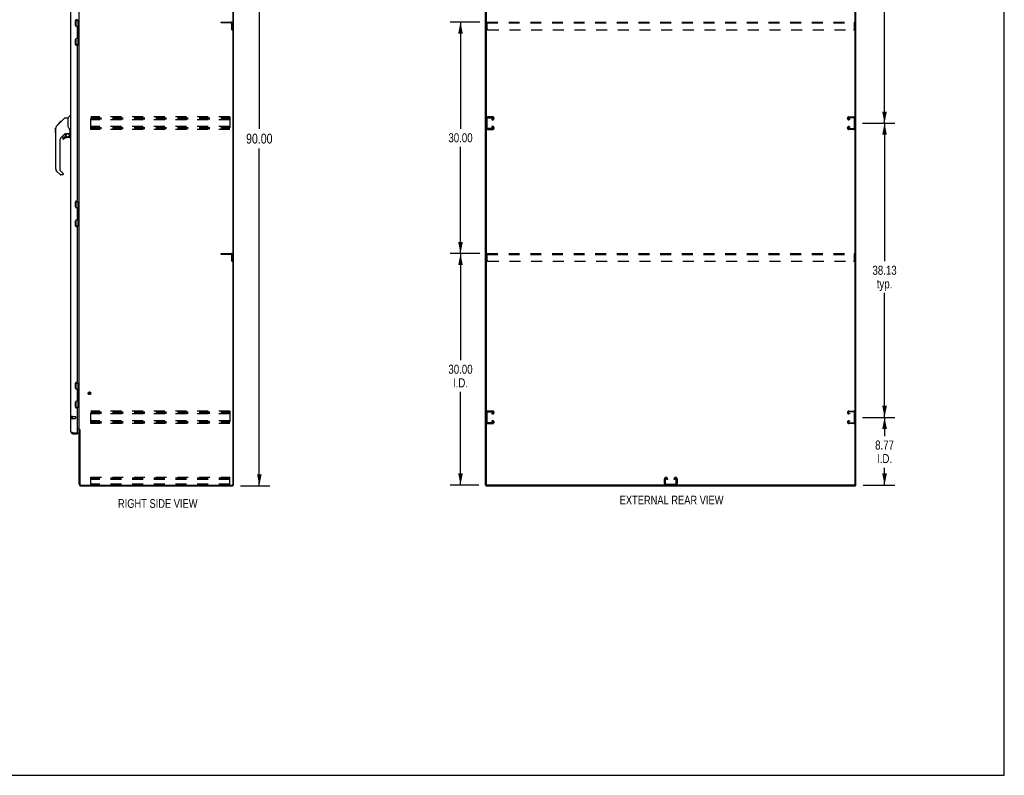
# Model space of a CAD drawing. Header units: inches. Extents: x 0 to 255, y -1 to 165.
# Tile 74 of 76: x 128 to 255, y 0 to 98. Entities that reach past the tile are written whole.
import ezdxf

# ---------------------------------------------------------------- set-up
doc = ezdxf.new("R2010")
doc.units = ezdxf.units.IN
doc.header["$LTSCALE"] = 14.034771
doc.header["$MEASUREMENT"] = 0
doc.linetypes.add('HIDDEN', pattern=[0.2, 0.1, -0.1])
doc.layers.get('0').update_dxf_attribs({"linetype": 'CONTINUOUS'})
for name, color, linetype in [('02___PRT_ALL_AXES', 7, 'CONTINUOUS'), ('DEFAULT_2', 8, 'HIDDEN'), ('DIMENSIONS', 7, 'CONTINUOUS')]:
    doc.layers.add(name, color=color, linetype=linetype)
doc.styles.get("Standard").update_dxf_attribs({"font": 'txt', "width": 0.8})
doc.dimstyles.new('DIMSTYLE_1', dxfattribs={"dimtxt": 1.275888, "dimasz": 1.501045, "dimexe": 0.09, "dimexo": 0.07, "dimgap": 0.0425, "dimtad": 0, "dimtih": 1, "dimtoh": 1, "dimzin": 4, "dimdsep": 46, "dimtxsty": 'Standard', "dimblk": '_FILLED', "dimblk1": '_FILLED', "dimblk2": '_FILLED', "dimcen": 0.09, "dimadec": 0, "dimazin": 0, "dimtfac": 1, "dimtofl": 0, "dimtmove": 0, "dimatfit": 3, "dimldrblk": '_FILLED', "dimfxl": 0, "dimtolj": 1, "dimtzin": 4, "dimarcsym": 0})
doc.dimstyles.new('DIMSTYLE_3', dxfattribs={"dimtxt": 1.170815, "dimasz": 1.501045, "dimexe": 0.09, "dimexo": 0.07, "dimgap": 0.039, "dimtad": 0, "dimtih": 1, "dimtoh": 1, "dimzin": 4, "dimdsep": 46, "dimtxsty": 'Standard', "dimblk": '_FILLED', "dimblk1": '_FILLED', "dimblk2": '_FILLED', "dimcen": 0.09, "dimadec": 0, "dimazin": 0, "dimtfac": 1, "dimtofl": 0, "dimtmove": 0, "dimatfit": 3, "dimldrblk": '_FILLED', "dimfxl": 0, "dimtolj": 1, "dimtzin": 4, "dimarcsym": 0})

# ---------------------------------------------------------------- blocks, each defined once
blk = doc.blocks.new('_FILLED')
at = {"color": 0, "linetype": 'ByBlock'}
blk.add_solid([(0, 0), (-1, 0.2), (-1, -0.2)], dxfattribs=at)
blk = doc.blocks.new('*D2')
at = {"layer": 'DIMENSIONS', "color": 2, "linetype": 'Continuous'}
for p, q in [((156.22, 127.52), (159.99, 127.52)), ((158.64, 127.52), (158.64, 83.79)), ((158.64, 37.52), (158.64, 81.24)), ((156.22, 37.52), (159.99, 37.52))]:
    blk.add_line(p, q, dxfattribs=at)
at = {"layer": 'DIMENSIONS', "color": 2, "linetype": 'Continuous', "xscale": 1.5010450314, "yscale": 1.5010450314, "zscale": 1.5010450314}
for p, rotation in [((158.64, 127.52), 90), ((158.64, 37.52), 270)]:
    blk.add_blockref('_FILLED', p, dxfattribs=dict(at, rotation=rotation))
at = {"layer": 'DIMENSIONS', "color": 2, "linetype": 'Continuous', "insert": (158.64, 83.15), "char_height": 1.276, "width": 5.1036, "attachment_point": 2, "line_spacing_factor": 0.9}
blk.add_mtext('90.00', dxfattribs=at)
blk = doc.blocks.new('*D4')
at = {"layer": 'DIMENSIONS', "color": 2, "linetype": 'Continuous'}
for p, q in [((236.8, 46.39), (241.01, 46.39)), ((239.66, 46.39), (239.66, 43.97)), ((239.66, 37.62), (239.66, 39.87)), ((236.9, 37.62), (241.01, 37.62))]:
    blk.add_line(p, q, dxfattribs=at)
at = {"layer": 'DIMENSIONS', "color": 2, "linetype": 'Continuous', "xscale": 1.5010450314, "yscale": 1.5010450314, "zscale": 1.5010450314}
for p, rotation in [((239.66, 46.39), 90), ((239.66, 37.62), 270)]:
    blk.add_blockref('_FILLED', p, dxfattribs=dict(at, rotation=rotation))
at = {"layer": 'DIMENSIONS', "color": 2, "linetype": 'Continuous', "insert": (239.66, 43.39), "char_height": 1.171, "width": 3.7466, "attachment_point": 2, "line_spacing_factor": 0.9}
blk.add_mtext('8.77\\PI.D.', dxfattribs=at)
blk = doc.blocks.new('*D5')
at = {"layer": 'DIMENSIONS', "color": 2, "linetype": 'Continuous'}
for p, q in [((236.8, 84.52), (241.01, 84.52)), ((239.66, 84.52), (239.66, 66.63)), ((239.66, 46.39), (239.66, 62.53)), ((236.8, 46.39), (241.01, 46.39))]:
    blk.add_line(p, q, dxfattribs=at)
at = {"layer": 'DIMENSIONS', "color": 2, "linetype": 'Continuous', "xscale": 1.5010450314, "yscale": 1.5010450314, "zscale": 1.5010450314}
for p, rotation in [((239.66, 84.52), 90), ((239.66, 46.39), 270)]:
    blk.add_blockref('_FILLED', p, dxfattribs=dict(at, rotation=rotation))
at = {"layer": 'DIMENSIONS', "color": 2, "linetype": 'Continuous', "insert": (239.66, 66.04), "char_height": 1.171, "width": 4.6833, "attachment_point": 2, "line_spacing_factor": 0.9}
blk.add_mtext('38.13\\Ptyp.', dxfattribs=at)
blk = doc.blocks.new('*D6')
at = {"layer": 'DIMENSIONS', "color": 2, "linetype": 'Continuous'}
for p, q in [((236.8, 122.64), (241.01, 122.64)), ((239.66, 122.64), (239.66, 104.75)), ((239.66, 84.52), (239.66, 100.65)), ((236.8, 84.52), (241.01, 84.52))]:
    blk.add_line(p, q, dxfattribs=at)
at = {"layer": 'DIMENSIONS', "color": 2, "linetype": 'Continuous', "xscale": 1.5010450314, "yscale": 1.5010450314, "zscale": 1.5010450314}
for p, rotation in [((239.66, 122.64), 90), ((239.66, 84.52), 270)]:
    blk.add_blockref('_FILLED', p, dxfattribs=dict(at, rotation=rotation))
at = {"layer": 'DIMENSIONS', "color": 2, "linetype": 'Continuous', "insert": (239.66, 104.16), "char_height": 1.171, "width": 4.6833, "attachment_point": 2, "line_spacing_factor": 0.9}
blk.add_mtext('38.13\\Ptyp.', dxfattribs=at)
blk = doc.blocks.new('*D8')
at = {"layer": 'DIMENSIONS', "color": 2, "linetype": 'Continuous'}
for p, q in [((187.22, 67.62), (183.35, 67.62)), ((184.71, 67.62), (184.71, 53.79)), ((184.71, 37.62), (184.71, 49.69)), ((187.08, 37.62), (183.35, 37.62))]:
    blk.add_line(p, q, dxfattribs=at)
at = {"layer": 'DIMENSIONS', "color": 2, "linetype": 'Continuous', "xscale": 1.5010450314, "yscale": 1.5010450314, "zscale": 1.5010450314}
for p, rotation in [((184.71, 67.62), 90), ((184.71, 37.62), 270)]:
    blk.add_blockref('_FILLED', p, dxfattribs=dict(at, rotation=rotation))
at = {"layer": 'DIMENSIONS', "color": 2, "linetype": 'Continuous', "insert": (184.71, 53.21), "char_height": 1.171, "width": 4.6833, "attachment_point": 2, "line_spacing_factor": 0.9}
blk.add_mtext('30.00\\PI.D.', dxfattribs=at)
blk = doc.blocks.new('*D9')
at = {"layer": 'DIMENSIONS', "color": 2, "linetype": 'Continuous'}
for p, q in [((187.22, 97.62), (183.35, 97.62)), ((184.71, 97.62), (184.71, 83.79)), ((184.71, 67.62), (184.71, 81.45)), ((187.22, 67.62), (183.35, 67.62))]:
    blk.add_line(p, q, dxfattribs=at)
at = {"layer": 'DIMENSIONS', "color": 2, "linetype": 'Continuous', "xscale": 1.5010450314, "yscale": 1.5010450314, "zscale": 1.5010450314}
for p, rotation in [((184.71, 97.62), 90), ((184.71, 67.62), 270)]:
    blk.add_blockref('_FILLED', p, dxfattribs=dict(at, rotation=rotation))
at = {"layer": 'DIMENSIONS', "color": 2, "linetype": 'Continuous', "insert": (184.71, 83.21), "char_height": 1.171, "width": 4.6833, "attachment_point": 2, "line_spacing_factor": 0.9}
blk.add_mtext('30.00', dxfattribs=at)

msp = doc.modelspace()

# ---------------------------------------------------------------- linework, layer by layer
at = {"color": 7, "linetype": 'Continuous'}
for p, q in [((255.178, 0), (255.178, 165.115)), ((155.279, 37.621), (155.279, 127.413)), ((188.063, 37.684), (188.063, 127.413)), ((235.855, 37.621), (235.855, 127.351)), ((134.836, 97.842), (135.279, 97.842)), ((134.886, 97.073), (134.886, 97.842)), ((134.965, 97.064), (134.901, 97.064)), ((135.102, 97.842), (135.102, 97.052)), ((135.166, 96.988), (135.102, 97.052)), ((135.15, 96.711), (135.15, 97.004)), ((135.166, 96.988), (135.166, 96.727)), ((135.24, 97.842), (135.24, 94.692)), ((135.166, 96.727), (135.102, 96.663)), ((135.102, 96.663), (135.102, 95.871)), ((135.166, 95.807), (135.102, 95.871)), ((135.15, 95.53), (135.15, 95.823)), ((135.166, 95.546), (135.166, 95.807)), ((134.836, 94.692), (135.279, 94.692)), ((134.886, 94.692), (134.886, 95.461)), ((134.901, 95.47), (134.965, 95.47)), ((135.166, 95.546), (135.102, 95.482)), ((135.102, 95.482), (135.102, 94.692)), ((133.838, 85.212), (134.135, 85.509)), ((134.226, 85.521), (134.163, 85.521)), ((132.372, 84.139), (132.651, 84.418)), ((132.478, 84.313), (132.481, 84.316)), ((132.478, 84.313), (132.545, 84.313)), ((132.481, 84.316), (132.548, 84.316)), ((132.482, 84.317), (132.892, 84.726)), ((132.549, 84.317), (132.482, 84.317)), ((132.63, 84.398), (132.564, 84.398)), ((132.65, 84.418), (132.783, 84.551)), ((132.717, 84.485), (132.65, 84.485)), ((132.677, 84.445), (132.651, 84.418)), ((132.799, 84.567), (132.732, 84.567)), ((132.791, 84.559), (132.755, 84.523)), ((132.791, 84.559), (133.415, 85.183)), ((132.875, 84.643), (132.809, 84.643)), ((132.892, 84.727), (132.894, 84.728)), ((132.892, 84.727), (132.959, 84.727)), ((132.959, 84.726), (132.892, 84.726)), ((132.894, 84.728), (132.961, 84.728)), ((133.471, 85.206), (133.832, 85.206)), ((133.832, 85.206), (133.832, 84.102)), ((132.245, 83.279), (132.245, 83.866)), ((132.257, 78.578), (132.257, 83.862)), ((133.443, 83.144), (132.942, 82.643)), ((133.478, 83.134), (133.478, 82.807)), ((133.52, 83.139), (133.608, 83.139)), ((133.785, 83.18), (133.793, 83.18)), ((133.793, 83.18), (134.088, 83.18)), ((133.852, 84.109), (133.832, 84.164)), ((133.881, 84.041), (133.852, 84.109)), ((133.97, 83.18), (134.05, 83.101)), ((134.042, 83.093), (134.036, 83.087)), ((134.088, 82.961), (134.108, 82.961)), ((134.108, 83.178), (134.108, 83.585)), ((134.108, 82.724), (134.108, 82.961)), ((134.147, 83.139), (134.226, 83.139)), ((132.769, 82.225), (132.769, 78.492)), ((133.163, 82.645), (133.163, 82.526)), ((133.241, 82.724), (133.394, 82.724)), ((133.402, 82.727), (133.474, 82.799)), ((134.029, 82.645), (133.793, 82.645)), ((132.825, 77.847), (132.372, 78.299)), ((132.792, 78.437), (133.228, 78.001)), ((133.241, 77.968), (133.241, 77.903)), ((133.163, 77.824), (132.88, 77.824)), ((134.836, 74.342), (135.279, 74.342)), ((134.886, 73.573), (134.886, 74.342)), ((135.102, 74.342), (135.102, 73.552)), ((135.24, 74.342), (135.24, 71.192)), ((134.965, 73.564), (134.901, 73.564)), ((135.166, 73.488), (135.102, 73.552)), ((135.166, 73.227), (135.102, 73.163)), ((135.102, 73.163), (135.102, 72.371)), ((135.15, 73.211), (135.15, 73.504)), ((135.166, 73.488), (135.166, 73.227)), ((134.886, 71.192), (134.886, 71.961)), ((134.901, 71.97), (134.965, 71.97)), ((135.166, 72.307), (135.102, 72.371)), ((135.166, 72.046), (135.102, 71.982)), ((135.102, 71.982), (135.102, 71.192)), ((135.15, 72.03), (135.15, 72.323)), ((135.166, 72.046), (135.166, 72.307)), ((134.836, 71.192), (135.279, 71.192)), ((134.836, 50.842), (135.279, 50.842)), ((134.886, 50.073), (134.886, 50.842)), ((134.965, 50.064), (134.901, 50.064)), ((135.102, 50.842), (135.102, 50.052)), ((135.166, 49.988), (135.102, 50.052)), ((135.15, 49.711), (135.15, 50.004)), ((135.166, 49.988), (135.166, 49.727)), ((135.24, 50.842), (135.24, 47.692)), ((135.166, 49.727), (135.102, 49.663)), ((135.102, 49.663), (135.102, 48.871)), ((135.166, 48.807), (135.102, 48.871)), ((135.166, 48.546), (135.102, 48.482)), ((135.15, 48.53), (135.15, 48.823)), ((135.166, 48.546), (135.166, 48.807)), ((134.836, 47.692), (135.279, 47.692)), ((134.886, 47.692), (134.886, 48.461)), ((134.901, 48.47), (134.965, 48.47)), ((135.102, 48.482), (135.102, 47.692)), ((135.383, 44.758), (135.279, 44.758)), ((134.472, 44.267), (134.472, 44.371)), ((135.06, 44.371), (135.08, 44.371)), ((135.08, 44.371), (135.08, 44.267)), ((155.165, 37.621), (155.279, 37.621)), ((155.227, 37.621), (155.227, 37.517)), ((187.959, 37.621), (188.074, 37.621)), ((188.011, 37.621), (188.011, 37.517)), ((235.793, 37.621), (188.126, 37.621)), ((235.845, 37.621), (235.959, 37.621)), ((235.907, 37.621), (235.907, 37.517)), ((0, 0), (255.178, 0))]:
    msp.add_line(p, q, dxfattribs=at)
at = {"color": 3, "linetype": 'Continuous'}
for p, q in [((155.227, 127.351), (155.227, 37.684)), ((187.959, 37.621), (187.959, 127.413)), ((235.959, 37.621), (235.959, 127.413)), ((134.226, 44.514), (134.226, 124.521)), ((135.279, 44.81), (135.279, 124.225)), ((134.83, 97.177), (134.83, 97.804)), ((134.954, 97.928), (134.956, 97.928)), ((134.956, 97.053), (134.954, 97.053)), ((135.08, 95.606), (135.08, 96.929)), ((134.83, 94.731), (134.83, 95.358)), ((134.954, 95.482), (134.956, 95.482)), ((134.956, 94.607), (134.954, 94.607)), ((135.08, 74.552), (135.08, 94.483)), ((134.83, 73.677), (134.83, 74.304)), ((134.954, 74.428), (134.956, 74.428)), ((134.956, 73.553), (134.954, 73.553)), ((135.08, 72.106), (135.08, 73.429)), ((134.83, 71.231), (134.83, 71.858)), ((134.954, 71.982), (134.956, 71.982)), ((134.956, 71.107), (134.954, 71.107)), ((135.08, 51.052), (135.08, 70.983)), ((134.83, 50.177), (134.83, 50.804)), ((134.954, 50.928), (134.956, 50.928)), ((134.956, 50.053), (134.954, 50.053)), ((135.08, 48.606), (135.08, 49.929)), ((134.83, 47.731), (134.83, 48.358)), ((134.954, 48.482), (134.956, 48.482)), ((134.956, 47.607), (134.954, 47.607)), ((135.08, 44.391), (135.08, 47.483)), ((135.08, 44.965), (135.254, 44.965)), ((135.137, 44.913), (135.08, 44.913)), ((135.279, 44.81), (135.354, 44.81)), ((135.279, 37.764), (135.279, 44.771)), ((135.37, 44.791), (135.372, 44.787)), ((135.383, 44.769), (135.383, 37.764)), ((134.472, 44.371), (135.06, 44.371)), ((134.472, 44.267), (135.08, 44.267)), ((135.526, 37.621), (155.165, 37.621)), ((135.526, 37.517), (155.227, 37.517)), ((188.011, 37.517), (235.907, 37.517))]:
    msp.add_line(p, q, dxfattribs=at)
at = {"color": 7, "linetype": 'Continuous'}
for points in [[(132.755, 84.523), (132.733, 84.501), (132.711, 84.479), (132.677, 84.445)], [(133.415, 85.183), (133.423, 85.19), (133.431, 85.195), (133.441, 85.2), (133.45, 85.203), (133.461, 85.205), (133.471, 85.206)], [(132.372, 84.139), (132.353, 84.119), (132.328, 84.086), (132.306, 84.05), (132.287, 84.013), (132.273, 83.974), (132.264, 83.933), (132.258, 83.891), (132.257, 83.862)], [(133.608, 83.139), (133.616, 83.14), (133.625, 83.142), (133.634, 83.145), (133.646, 83.149), (133.659, 83.154), (133.674, 83.159), (133.691, 83.164), (133.708, 83.169), (133.727, 83.174), (133.747, 83.177), (133.766, 83.179), (133.785, 83.18)], [(134.054, 83.756), (134.006, 83.827), (133.957, 83.903), (133.916, 83.974), (133.881, 84.041)], [(134.088, 82.961), (134.087, 82.975), (134.085, 82.989), (134.083, 83.003), (134.079, 83.016), (134.074, 83.029), (134.068, 83.042), (134.061, 83.054), (134.054, 83.066), (134.045, 83.076), (134.036, 83.087)], [(134.05, 83.101), (134.05, 83.1), (134.049, 83.1), (134.048, 83.099), (134.047, 83.098), (134.046, 83.097), (134.042, 83.093)], [(134.108, 83.585), (134.107, 83.609), (134.102, 83.644), (134.093, 83.678), (134.081, 83.71), (134.065, 83.739), (134.054, 83.756)]]:
    msp.add_lwpolyline(points, dxfattribs=at)
at = {"color": 3, "linetype": 'Continuous'}
for points in [[(135.254, 44.965), (135.254, 44.963), (135.254, 44.962), (135.254, 44.96), (135.254, 44.958), (135.255, 44.957), (135.255, 44.955), (135.256, 44.954), (135.258, 44.953), (135.259, 44.951), (135.26, 44.95), (135.262, 44.949), (135.264, 44.947), (135.265, 44.946), (135.269, 44.944)], [(135.269, 44.944), (135.271, 44.942), (135.273, 44.941)], [(135.273, 44.941), (135.274, 44.94), (135.276, 44.938), (135.277, 44.937), (135.278, 44.935), (135.279, 44.934), (135.279, 44.932), (135.279, 44.931)], [(135.354, 44.81), (135.356, 44.808), (135.357, 44.806), (135.359, 44.805), (135.361, 44.803), (135.362, 44.802), (135.363, 44.8), (135.365, 44.799), (135.366, 44.798), (135.367, 44.796), (135.367, 44.795), (135.368, 44.794), (135.369, 44.792), (135.37, 44.791)], [(135.372, 44.787), (135.373, 44.785), (135.374, 44.783), (135.375, 44.782), (135.376, 44.78), (135.377, 44.778), (135.378, 44.777), (135.379, 44.775), (135.38, 44.773), (135.382, 44.771), (135.383, 44.769)], [(134.393, 44.401), (134.378, 44.407), (134.363, 44.413), (134.349, 44.419), (134.335, 44.424), (134.322, 44.43), (134.31, 44.436), (134.298, 44.442), (134.287, 44.448), (134.277, 44.454), (134.267, 44.46), (134.259, 44.466), (134.251, 44.472), (134.244, 44.478), (134.239, 44.484), (134.234, 44.49), (134.23, 44.496), (134.228, 44.502), (134.226, 44.508), (134.226, 44.514)], [(134.472, 44.371), (134.44, 44.383), (134.424, 44.389), (134.408, 44.395), (134.393, 44.401)]]:
    msp.add_lwpolyline(points, dxfattribs=at)
at = {"color": 7, "linetype": 'Continuous'}
msp.add_circle((133.793, 82.94), 0.217, dxfattribs=at)
at = {"color": 3, "linetype": 'Continuous'}
for centre, radius, start, end in [((134.954, 97.804), 0.124, 90, 180), ((134.954, 97.177), 0.124, 180, 270), ((134.956, 98.052), 0.124, 270, 359.99988), ((134.956, 96.929), 0.124, 359.99998, 90), ((134.954, 95.358), 0.124, 90, 180), ((134.954, 94.731), 0.124, 180, 270), ((134.956, 95.606), 0.124, 270, 359.99988), ((134.956, 94.483), 0.124, 359.99998, 90), ((134.954, 74.304), 0.124, 90, 180), ((134.956, 74.552), 0.124, 270, 359.99988), ((134.954, 73.677), 0.124, 180, 270), ((134.956, 73.429), 0.124, 359.99998, 90), ((134.954, 71.858), 0.124, 90, 180), ((134.956, 72.106), 0.124, 270, 359.99988), ((134.954, 71.231), 0.124, 180, 270), ((134.956, 70.983), 0.124, 359.99998, 90), ((134.956, 51.052), 0.124, 270, 359.99988), ((134.954, 50.804), 0.124, 90, 180), ((134.954, 50.177), 0.124, 180, 270), ((134.956, 49.929), 0.124, 359.99998, 90), ((134.956, 48.606), 0.124, 270, 359.99988), ((134.954, 48.358), 0.124, 90, 180), ((134.954, 47.731), 0.124, 180, 270), ((134.956, 47.483), 0.124, 359.99998, 90), ((135.137, 44.771), 0.142, 0, 90), ((134.472, 44.514), 0.246, 180, 270), ((135.06, 44.391), 0.02, 270, 360), ((135.526, 37.764), 0.246, 180, 270), ((135.526, 37.764), 0.143, 180, 270), ((155.165, 37.684), 0.0625, 270, 360)]:
    msp.add_arc(centre, radius, start, end, dxfattribs=at)
at = {"color": 7, "linetype": 'Continuous'}
for centre, radius, start, end in [((135.165, 96.961), 0.116, 122.84191, 159.64325), ((135.165, 96.754), 0.116, 222.71968, 237.15809), ((134.63, 96.487), 0.472, 0, 17.69192), ((134.63, 96.047), 0.472, 342.30808, 360), ((135.165, 95.78), 0.116, 122.84191, 137.28032), ((135.165, 95.573), 0.116, 200.35425, 237.15809), ((134.163, 85.482), 0.0394, 90, 135), ((133.852, 85.198), 0.0197, 135, 180), ((132.265, 83.866), 0.0197, 110.96309, 180), ((132.265, 83.279), 0.0197, 180, 246.39296), ((133.52, 82.942), 0.197, 90, 127.44051), ((133.911, 82.961), 0.197, 0, 45), ((134.088, 83.2), 0.0197, 270, 360), ((134.147, 83.178), 0.0394, 180, 270), ((133.36, 82.225), 0.591, 135, 180), ((133.241, 82.645), 0.0787, 90, 180), ((133.241, 82.526), 0.0787, 180, 309.5212), ((133.793, 81.858), 0.787, 90, 129.5212), ((133.394, 82.736), 0.0118, 270, 315), ((133.466, 82.807), 0.0118, 315, 360), ((134.029, 82.724), 0.0787, 270, 360), ((132.651, 78.578), 0.394, 180, 225), ((132.848, 78.492), 0.0787, 180, 225), ((132.88, 77.903), 0.0787, 225, 270), ((133.163, 77.903), 0.0787, 270, 360), ((133.194, 77.968), 0.0472, 0, 45), ((135.165, 73.461), 0.116, 122.84191, 159.64325), ((135.165, 73.254), 0.116, 222.71968, 237.15809), ((134.63, 72.987), 0.472, 0, 17.69192), ((135.165, 72.073), 0.116, 200.35425, 237.15809), ((134.63, 72.547), 0.472, 342.30808, 360), ((135.165, 72.28), 0.116, 122.84191, 137.28032), ((135.165, 49.961), 0.116, 122.84191, 159.64325), ((135.165, 48.573), 0.116, 200.35425, 237.15809), ((135.165, 49.754), 0.116, 222.71968, 237.15809), ((134.63, 49.487), 0.472, 0, 17.69192), ((134.63, 49.047), 0.472, 342.30808, 360), ((135.165, 48.78), 0.116, 122.84191, 137.28032), ((134.472, 44.514), 0.142, 228.66114, 270), ((134.48, 44.521), 0.15, 231.93092, 262.7204), ((188.126, 37.684), 0.0625, 180, 270), ((235.793, 37.684), 0.0625, 270, 360)]:
    msp.add_arc(centre, radius, start, end, dxfattribs=at)
at = {"layer": '02___PRT_ALL_AXES', "color": 8, "linetype": 'HIDDEN'}
for p, q in [((134.373, 46.495), (134.82, 46.495)), ((134.373, 46.495), (134.373, 46.247)), ((134.373, 46.247), (134.82, 46.247))]:
    msp.add_line(p, q, dxfattribs=at)
msp.add_circle((136.633, 49.517), 0.124, dxfattribs=at)
at = {"layer": 'DEFAULT_2', "color": 8, "linetype": 'HIDDEN'}
for p, q in [((153.675, 97.517), (153.675, 97.621)), ((153.675, 97.621), (154.929, 97.621)), ((154.929, 97.517), (153.675, 97.517)), ((155.071, 96.621), (155.071, 97.375)), ((155.175, 96.621), (155.175, 97.375)), ((188.147, 96.746), (188.147, 97.621)), ((188.147, 97.621), (235.772, 97.621)), ((188.147, 97.517), (235.772, 97.517)), ((235.772, 96.746), (235.772, 97.621)), ((155.071, 96.621), (155.175, 96.621)), ((188.272, 96.621), (235.647, 96.621)), ((136.8, 83.705), (136.8, 85.33)), ((154.8, 85.33), (136.8, 85.33)), ((136.8, 85.226), (154.8, 85.226)), ((136.8, 85.136), (154.8, 85.136)), ((136.8, 85.059), (154.8, 85.059)), ((154.8, 84.955), (136.8, 84.955)), ((154.8, 85.33), (154.8, 83.705)), ((188.167, 83.899), (188.167, 85.136)), ((188.883, 85.33), (188.243, 85.33)), ((188.257, 85.226), (188.869, 85.226)), ((188.782, 85.059), (188.782, 84.955)), ((188.869, 85.059), (188.782, 85.059)), ((188.782, 84.955), (188.883, 84.955)), ((189.063, 85.135), (189.063, 85.15)), ((234.855, 85.135), (234.855, 85.15)), ((235.035, 85.33), (235.675, 85.33)), ((235.137, 84.955), (235.035, 84.955)), ((235.661, 85.226), (235.049, 85.226)), ((235.049, 85.059), (235.137, 85.059)), ((235.137, 85.059), (235.137, 84.955)), ((235.751, 83.899), (235.751, 85.136)), ((154.8, 84.08), (136.8, 84.08)), ((136.8, 83.976), (154.8, 83.976)), ((136.8, 83.886), (154.8, 83.886)), ((136.8, 83.809), (154.8, 83.809)), ((154.8, 83.705), (136.8, 83.705)), ((188.243, 83.705), (188.883, 83.705)), ((188.869, 83.809), (188.257, 83.809)), ((188.782, 84.08), (188.782, 83.976)), ((188.883, 84.08), (188.782, 84.08)), ((188.782, 83.976), (188.869, 83.976)), ((189.063, 83.885), (189.063, 83.9)), ((234.855, 83.885), (234.855, 83.9)), ((235.035, 84.08), (235.137, 84.08)), ((235.675, 83.705), (235.035, 83.705)), ((235.137, 83.976), (235.049, 83.976)), ((235.049, 83.809), (235.661, 83.809)), ((235.137, 84.08), (235.137, 83.976)), ((153.675, 67.621), (154.929, 67.621)), ((153.675, 67.517), (153.675, 67.621)), ((154.929, 67.517), (153.675, 67.517)), ((155.071, 66.621), (155.071, 67.375)), ((155.071, 66.621), (155.175, 66.621)), ((155.175, 66.621), (155.175, 67.375)), ((188.147, 66.746), (188.147, 67.621)), ((188.147, 67.621), (235.772, 67.621)), ((188.147, 67.517), (235.772, 67.517)), ((188.272, 66.621), (235.647, 66.621)), ((235.772, 66.746), (235.772, 67.621)), ((134.33, 46.513), (134.33, 46.229)), ((134.373, 46.513), (134.373, 46.229)), ((134.83, 46.485), (134.83, 46.257)), ((154.8, 47.205), (136.8, 47.205)), ((136.8, 45.58), (136.8, 47.205)), ((136.8, 47.101), (154.8, 47.101)), ((136.8, 47.011), (154.8, 47.011)), ((136.8, 46.934), (154.8, 46.934)), ((154.8, 46.83), (136.8, 46.83)), ((154.8, 45.955), (136.8, 45.955)), ((154.8, 47.205), (154.8, 45.58)), ((188.167, 45.774), (188.167, 47.011)), ((188.883, 47.205), (188.243, 47.205)), ((188.257, 47.101), (188.869, 47.101)), ((188.869, 46.934), (188.782, 46.934)), ((188.782, 46.934), (188.782, 46.83)), ((188.782, 46.83), (188.883, 46.83)), ((188.883, 45.955), (188.782, 45.955)), ((188.782, 45.955), (188.782, 45.851)), ((189.063, 47.01), (189.063, 47.025)), ((234.855, 47.01), (234.855, 47.025)), ((235.035, 47.205), (235.675, 47.205)), ((235.137, 46.83), (235.035, 46.83)), ((235.035, 45.955), (235.137, 45.955)), ((235.661, 47.101), (235.049, 47.101)), ((235.049, 46.934), (235.137, 46.934)), ((235.137, 46.934), (235.137, 46.83)), ((235.137, 45.955), (235.137, 45.851)), ((235.751, 45.774), (235.751, 47.011)), ((136.8, 45.851), (154.8, 45.851)), ((136.8, 45.761), (154.8, 45.761)), ((136.8, 45.684), (154.8, 45.684)), ((154.8, 45.58), (136.8, 45.58)), ((188.243, 45.58), (188.883, 45.58)), ((188.869, 45.684), (188.257, 45.684)), ((188.782, 45.851), (188.869, 45.851)), ((189.063, 45.76), (189.063, 45.775)), ((234.855, 45.76), (234.855, 45.775)), ((235.675, 45.58), (235.035, 45.58)), ((235.137, 45.851), (235.049, 45.851)), ((235.049, 45.684), (235.661, 45.684)), ((136.8, 38.621), (154.8, 38.621)), ((136.8, 37.621), (136.8, 38.621)), ((154.8, 38.517), (136.8, 38.517)), ((154.8, 38.516), (136.8, 38.516)), ((154.8, 38.34), (136.8, 38.34)), ((154.8, 37.621), (154.8, 38.621)), ((211.147, 37.801), (211.147, 38.441)), ((211.251, 38.427), (211.251, 37.815)), ((211.327, 38.621), (211.342, 38.621)), ((211.418, 38.34), (211.418, 38.427)), ((211.522, 38.34), (211.418, 38.34)), ((211.522, 38.441), (211.522, 38.34)), ((212.397, 38.34), (212.397, 38.441)), ((212.501, 38.34), (212.397, 38.34)), ((212.501, 38.427), (212.501, 38.34)), ((212.577, 38.621), (212.592, 38.621)), ((212.668, 37.815), (212.668, 38.427)), ((212.772, 38.441), (212.772, 37.801)), ((154.8, 37.725), (136.8, 37.725)), ((211.341, 37.725), (212.578, 37.725))]:
    msp.add_line(p, q, dxfattribs=at)
for radius in [0.164, 0.124]:
    msp.add_circle((136.633, 49.517), radius, dxfattribs=at)
for centre, radius, start, end in [((154.929, 97.375), 0.246, 0, 90), ((154.929, 97.375), 0.142, 0, 90), ((188.272, 96.746), 0.125, 180, 270), ((235.647, 96.746), 0.125, 270, 360), ((188.243, 85.15), 0.18, 90, 180), ((188.257, 85.136), 0.09, 90, 180), ((188.869, 85.136), 0.09, 0, 90), ((188.869, 85.149), 0.09, 270, 351.78079), ((188.883, 85.15), 0.18, 0, 90), ((188.883, 85.135), 0.18, 270, 360), ((235.035, 85.15), 0.18, 90, 180), ((235.035, 85.135), 0.18, 180, 270), ((235.049, 85.136), 0.09, 90, 180), ((235.049, 85.149), 0.09, 188.21921, 270), ((235.661, 85.136), 0.09, 0, 90), ((235.675, 85.15), 0.18, 0, 90), ((188.243, 83.885), 0.18, 180, 270), ((188.257, 83.899), 0.09, 180, 270), ((188.869, 83.886), 0.09, 0, 90), ((188.869, 83.899), 0.09, 270, 351.78079), ((188.883, 83.9), 0.18, 0, 90), ((188.883, 83.885), 0.18, 270, 360), ((235.035, 83.9), 0.18, 90, 180), ((235.035, 83.885), 0.18, 180, 270), ((235.049, 83.886), 0.09, 90, 180), ((235.049, 83.899), 0.09, 188.21921, 270), ((235.661, 83.899), 0.09, 270, 360), ((235.675, 83.885), 0.18, 270, 360), ((154.929, 67.375), 0.246, 0, 90), ((154.929, 67.375), 0.142, 0, 90), ((188.272, 66.746), 0.125, 180, 270), ((235.647, 66.746), 0.125, 270, 360), ((134.351, 46.513), 0.0215, 0, 180), ((134.351, 46.229), 0.0215, 180, 360), ((134.82, 46.485), 0.01, 0, 90), ((134.82, 46.257), 0.01, 270, 360), ((188.243, 47.025), 0.18, 90, 180), ((188.257, 47.011), 0.09, 90, 180), ((188.869, 47.011), 0.09, 0, 90), ((188.869, 47.024), 0.09, 270, 351.78079), ((188.883, 47.025), 0.18, 0, 90), ((188.883, 47.01), 0.18, 270, 360), ((188.883, 45.775), 0.18, 0, 90), ((235.035, 47.025), 0.18, 90, 180), ((235.035, 47.01), 0.18, 180, 270), ((235.035, 45.775), 0.18, 90, 180), ((235.049, 47.011), 0.09, 90, 180), ((235.049, 47.024), 0.09, 188.21921, 270), ((235.661, 47.011), 0.09, 0, 90), ((235.675, 47.025), 0.18, 0, 90), ((188.243, 45.76), 0.18, 180, 270), ((188.257, 45.774), 0.09, 180, 270), ((188.869, 45.761), 0.09, 0, 90), ((188.869, 45.774), 0.09, 270, 351.78079), ((188.883, 45.76), 0.18, 270, 360), ((235.035, 45.76), 0.18, 180, 270), ((235.049, 45.761), 0.09, 90, 180), ((235.049, 45.774), 0.09, 188.21921, 270), ((235.661, 45.774), 0.09, 270, 360), ((235.675, 45.76), 0.18, 270, 360), ((211.327, 38.441), 0.18, 90, 180), ((211.341, 38.427), 0.09, 98.21921, 180), ((211.328, 38.427), 0.09, 0, 90), ((211.342, 38.441), 0.18, 0, 90), ((212.577, 38.441), 0.18, 90, 180), ((212.591, 38.427), 0.09, 98.21921, 180), ((212.578, 38.427), 0.09, 0, 90), ((212.592, 38.441), 0.18, 0, 90), ((211.327, 37.801), 0.18, 180, 270), ((211.341, 37.815), 0.09, 180, 270), ((212.578, 37.815), 0.09, 270, 360), ((212.592, 37.801), 0.18, 270, 360)]:
    msp.add_arc(centre, radius, start, end, dxfattribs=at)

# ---------------------------------------------------------------- texts
at = {"layer": 'DIMENSIONS', "color": 2, "linetype": 'Continuous', "char_height": 1.12578, "attachment_point": 2, "line_spacing_factor": 0.9}
for s, insert, width in [('RIGHT SIDE VIEW', (145.479, 35.791), 13.50941), ('EXTERNAL REAR VIEW', (212.061, 36.238), 16.21129)]:
    msp.add_mtext(s, dxfattribs=dict(at, insert=insert, width=width))

# ---------------------------------------------------------------- dimensions: what is measured, and where the dimension line sits
at = {"layer": 'DIMENSIONS', "color": 2, "linetype": 'Continuous'}
for base, p1, p2, dimstyle, picture, middle in [((158.637, 127.517), (156.145, 37.517), (156.145, 127.517), 'DIMSTYLE_1', '*D2', (158.637, 82.517)), ((184.705, 97.621), (187.291, 67.621), (187.291, 97.621), 'DIMSTYLE_3', '*D9', (184.705, 82.621))]:
    dim = msp.add_linear_dim(base=base, p1=p1, p2=p2, angle=90, dimstyle=dimstyle, dxfattribs=at)
    dim.commit()
    dim.dimension.update_dxf_attribs({"geometry": picture, "text_midpoint": middle, "dimtype": 160})
for base, p1, p2, text, picture, middle in [((239.655982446, 122.642026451), (236.732176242, 84.517026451), (236.732176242, 122.642026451), '<>\\Ptyp.', '*D6', (239.655982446, 102.701415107)), ((239.655982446, 84.517026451), (236.732176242, 46.392026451), (236.732176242, 84.517026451), '<>\\Ptyp.', '*D5', (239.655982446, 64.576415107)), ((184.705, 67.621), (187.145, 37.621), (187.291, 67.621), '<>\\PI.D.', '*D8', (184.705, 51.743)), ((239.656, 46.392), (236.826, 37.621), (236.732, 46.392), '<>\\PI.D.', '*D4', (239.656, 41.923))]:
    dim = msp.add_linear_dim(base=base, p1=p1, p2=p2, angle=90, text=text, dimstyle='DIMSTYLE_3', dxfattribs=at)
    dim.commit()
    dim.dimension.update_dxf_attribs({"geometry": picture, "text_midpoint": middle, "dimtype": 160})

doc.saveas('drawing.dxf')
